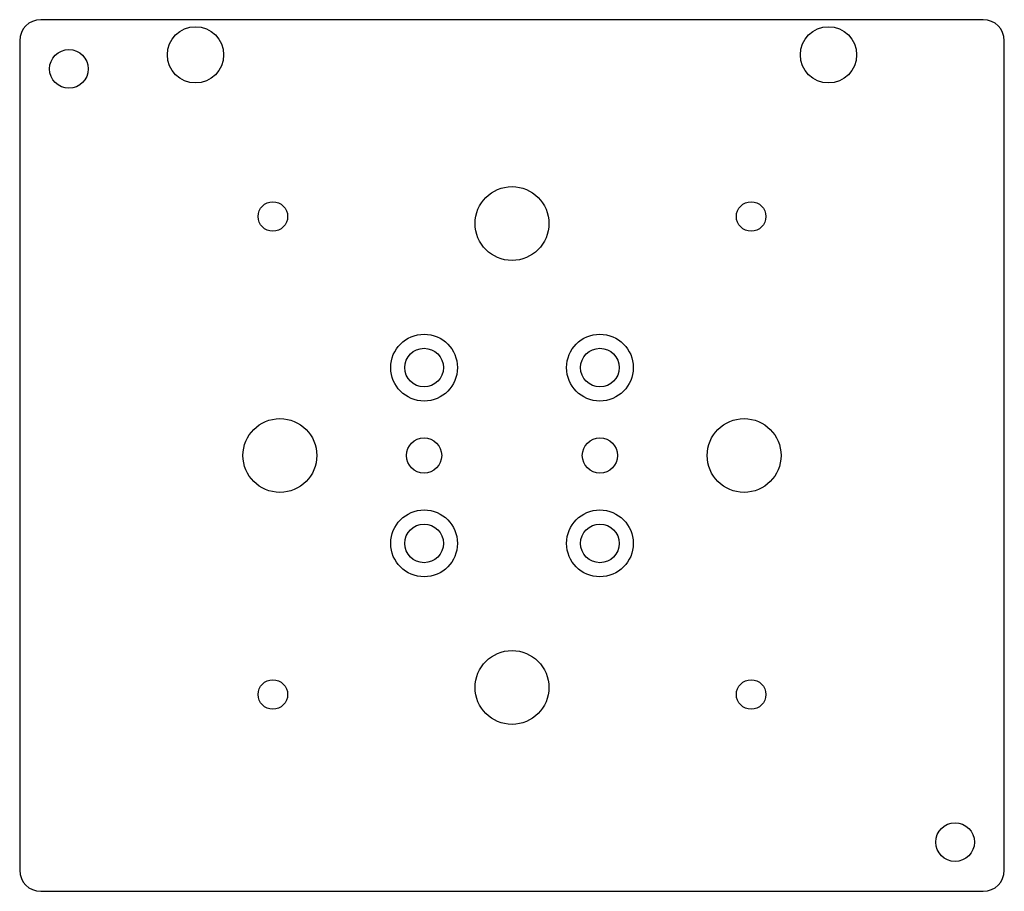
# Model space of a CAD drawing. Header units: millimetres. Extents: x -70 to 70, y -62 to 62.
import ezdxf

# ---------------------------------------------------------------- set-up
doc = ezdxf.new("R2010")
doc.units = ezdxf.units.MM

msp = doc.modelspace()

# ---------------------------------------------------------------- linework, layer by layer
at = {"layer": 'COUNTERBORE'}
for centre in [(-12.5, 12.5), (12.5, 12.5), (-12.5, -12.5), (12.5, -12.5)]:
    msp.add_circle(centre, 4.75, dxfattribs=at)
at = {"layer": 'HOLES'}
for centre, radius in [((-45, 57), 4), ((45, 57), 4), ((-63, 55), 2.75), ((0, 33), 5.25), ((-12.5, 12.5), 2.75), ((12.5, 12.5), 2.75), ((-33, 0), 5.25), ((33, 0), 5.25), ((-12.5, 0), 2.5), ((12.5, 0), 2.5), ((-12.5, -12.5), 2.75), ((12.5, -12.5), 2.75), ((0, -33), 5.25), ((63, -55), 2.75)]:
    msp.add_circle(centre, radius, dxfattribs=at)
at = {"layer": 'OUTLINE'}
for p, q in [((67, 62), (-67, 62)), ((-70, 59), (-70, -59)), ((70, -59), (70, 59)), ((-67, -62), (67, -62))]:
    msp.add_line(p, q, dxfattribs=at)
for centre, start, end in [((-67, 59), 90, 180), ((67, 59), 0, 90), ((-67, -59), 180, 270), ((67, -59), 270, 360)]:
    msp.add_arc(centre, 3, start, end, dxfattribs=at)
at = {"layer": 'TAP_DRILL'}
for centre in [(-34, 34), (34, 34), (-34, -34), (34, -34)]:
    msp.add_circle(centre, 2.1, dxfattribs=at)

doc.saveas('drawing.dxf')
